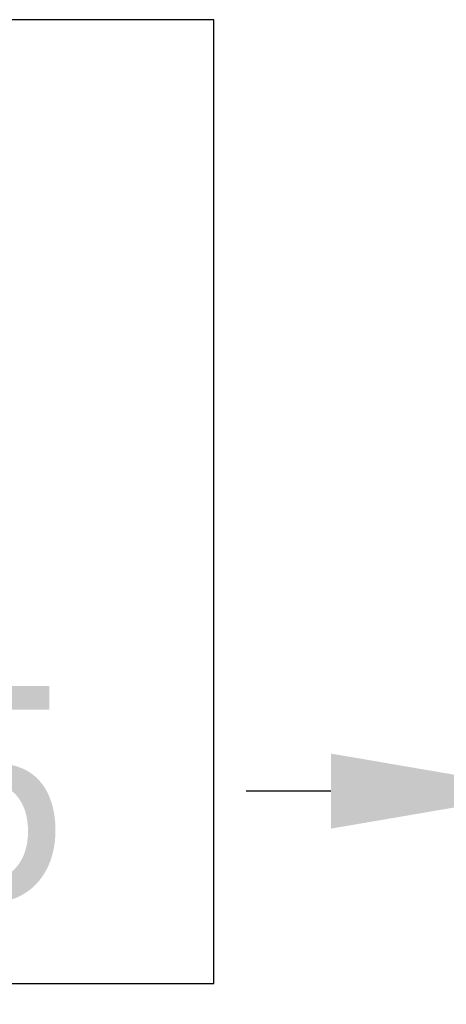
# Model space of a CAD drawing. Header units: millimetres. Extents: x 0 to 297, y 0 to 210.
# Tile 57 of 172: x 100.68 to 102.63, y 136.84 to 141.33. Entities that reach past the tile are written whole.
import ezdxf

# ---------------------------------------------------------------- set-up
doc = ezdxf.new("R2010")
doc.units = ezdxf.units.MM
doc.header["$LTSCALE"] = 16.335
doc.header["$PDMODE"] = 3
doc.header["$PDSIZE"] = 8
doc.layers.get('0').update_dxf_attribs({"linetype": 'CONTINUOUS'})
doc.layers.get('Defpoints').update_dxf_attribs({"linetype": 'CONTINUOUS'})
doc.layers.add('EXTRUDED-105DXF_CONTINUOUS_LINE', color=7, linetype='CONTINUOUS')
doc.styles.get("Standard").update_dxf_attribs({"font": '仿宋_GB2312.ttf'})
doc.dimstyles.get("Standard").update_dxf_attribs({"dimtxt": 2.5, "dimasz": 3.5, "dimexe": 1.5, "dimexo": 1, "dimtad": 1, "dimdsep": 46, "dimtxsty": 'Standard', "dimblk": '_FILLED', "dimblk1": '_FILLED', "dimblk2": '_FILLED', "dimcen": 0.09, "dimazin": 2, "dimtol": 1, "dimtp": 0.01, "dimtm": 0.01, "dimtfac": 1, "dimtofl": 0, "dimtmove": 0, "dimatfit": 3, "dimldrblk": '_FILLED', "dimfxl": 1, "dimtolj": 1, "dimarcsym": 0})

# ---------------------------------------------------------------- blocks, each defined once
blk = doc.blocks.new('_FILLED')
at = {"color": 0, "linetype": 'ByBlock'}
blk.add_solid([(0, 0), (-1, 0.1714), (-1, -0.1714)], dxfattribs=at)
blk = doc.blocks.new('*D22')
at = {"color": 0, "lineweight": -2, "transparency": 16777216}
for p, q in [((96.0533, 135.7737), (96.0533, 139.3114)), ((103.1035, 135.7737), (103.1035, 139.3114)), ((97.0533, 137.8114), (97.4196, 137.8114)), ((102.1035, 137.8114), (101.7172, 137.8114))]:
    blk.add_line(p, q, dxfattribs=at)
at = {"layer": 'Defpoints', "color": 0, "transparency": 16777216}
for p in [(96.0533, 137.8114), (96.0533, 134.7737), (103.1035, 134.7737)]:
    blk.add_point(p, dxfattribs=at)
at = {"color": 0, "lineweight": -2, "transparency": 16777216, "rotation": 180}
blk.add_blockref('_FILLED', (96.0533, 137.8114), dxfattribs=at)
at = {"color": 0, "lineweight": -2, "transparency": 16777216}
blk.add_blockref('_FILLED', (103.1035, 137.8114), dxfattribs=at)
at = {"color": 0, "transparency": 16777216, "insert": (99.5684, 137.8114), "char_height": 1, "attachment_point": 5}
blk.add_mtext('\\A1;7.05', dxfattribs=at)

msp = doc.modelspace()

# ---------------------------------------------------------------- linework, layer by layer
at = {"layer": 'EXTRUDED-105DXF_CONTINUOUS_LINE', "color": 7, "linetype": 'Continuous'}
for p, q in [((101.5692, 141.3335), (97.5676, 141.3335)), ((101.5691, 136.9335), (101.5692, 141.3335)), ((97.5675, 136.9335), (101.5691, 136.9335))]:
    msp.add_line(p, q, dxfattribs=at)

# ---------------------------------------------------------------- dimensions: what is measured, and where the dimension line sits
at = {"color": 3}
dim = msp.add_linear_dim(base=(96.0533, 137.8114), p1=(103.1035, 134.7737), p2=(96.0533, 134.7737), dimstyle='Standard', override={"dimtxt": 1, "dimasz": 1, "dimtad": 0, "dimtih": 1, "dimtoh": 1, "dimzin": 0, "dimcen": 2.673, "dimadec": 0, "dimazin": 0, "dimtol": 0, "dimtzin": 0}, dxfattribs=at)
dim.commit()
dim.dimension.update_dxf_attribs({"geometry": '*D22', "text_midpoint": (99.5684, 137.8114), "dimtype": 160})

doc.saveas('drawing.dxf')
